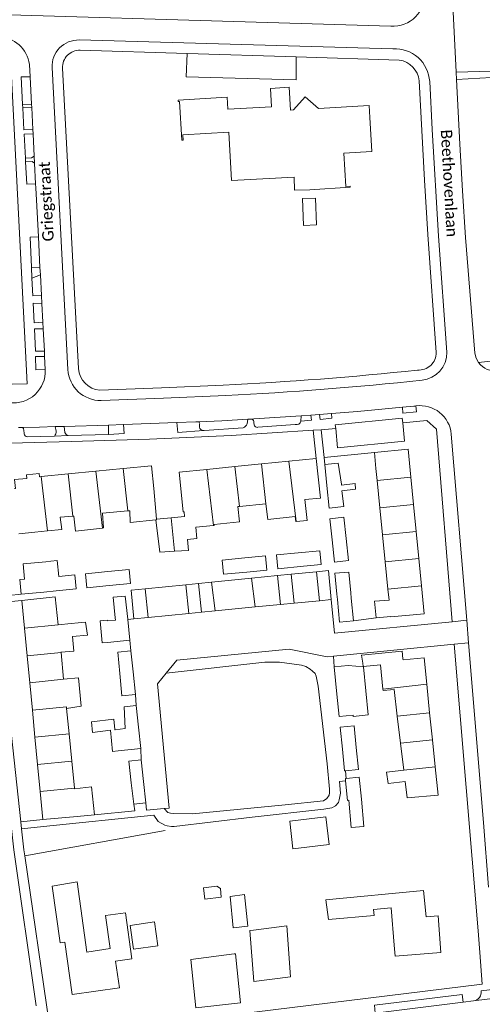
# Model space of a CAD drawing. Extents: x 177628 to 188968, y 384226 to 390673.
# Tile 82 of 256: x 182567 to 182670, y 386016 to 386234. Entities that reach past the tile are written whole.
import ezdxf

# ---------------------------------------------------------------- set-up
doc = ezdxf.new("R2010")
doc.units = 0
for name, color, linetype, lineweight in [('B01_D', 14, 'Continuous', 9), ('B01_F', 14, 'Continuous', 9), ('B01_T', 14, 'Continuous', 9), ('B02_D', 14, 'Continuous', 9), ('B02_F', 14, 'Continuous', 9), ('B02_T', 14, 'Continuous', 9), ('B07_D', 14, 'Continuous', 9), ('B11_F', 14, 'Continuous', 9), ('B11_S', 14, 'Continuous', 9), ('B14_F', 14, 'Continuous', 9), ('T01_F', 253, 'Continuous', 9), ('T04_F', 253, 'HAAG', 9), ('T04_T', 253, 'HAAG', 9), ('T05_F', 253, 'Continuous', 9), ('T05_T', 253, 'Continuous', 9), ('T22_T', 253, 'Continuous', 9), ('V00_F', 8, 'Continuous', 9), ('V00_T', 8, 'Continuous', 9), ('Z06', 7, 'Continuous', 9)]:
    doc.layers.add(name, color=color, linetype=linetype, lineweight=lineweight)
doc.styles.add('Legend', font='calibri.ttf')
doc.linetypes.add('HAAG', pattern='A,4,-1,[5,TOPOCAD.SHX,S=0.35,R=0,X=-0.35,Y=-0.35],-1', length=6)

msp = doc.modelspace()

# ---------------------------------------------------------------- linework, layer by layer
at = {"layer": 'B01_D', "linetype": 'Continuous'}
msp.add_lwpolyline([(182582.022, 386100.737), (182580.34, 386100.582)], dxfattribs=at)
at = {"layer": 'B01_F', "linetype": 'Continuous'}
for points in [[(182631.688, 386196.504), (182628.303, 386196.401), (182628.169, 386199.279), (182614.351, 386198.529), (182613.728, 386209.272)], [(182643.122, 386093.413), (182652.079, 386094.304), (182652.267, 386092.664)], [(182652.267, 386092.664), (182652.297, 386092.4)], [(182580.174, 386057.734), (182583.974, 386058.092)]]:
    msp.add_lwpolyline(points, dxfattribs=at)
at = {"layer": 'B01_T', "linetype": 'Continuous'}
for points in [[(182628.062, 386214.196), (182627.373, 386214.154), (182627.068, 386219.201), (182622.942, 386218.952), (182623.187, 386214.897), (182613.516, 386214.313), (182613.354, 386216.995), (182602.533, 386216.342), (182602.551, 386216.046), (182602.777, 386216.06), (182603.297, 386207.458), (182603.596, 386207.476)], [(182633.576, 386214.494), (182630.634, 386217.1), (182628.062, 386214.196)], [(182633.576, 386214.494), (182644.788, 386215.171), (182644.95, 386212.481)], [(182644.95, 386212.481), (182645.401, 386204.996), (182639.183, 386204.621)], [(182613.728, 386209.272), (182603.525, 386208.654), (182603.596, 386207.476)], [(182639.183, 386204.621), (182639.629, 386197.232), (182640.621, 386197.292), (182640.636, 386197.044), (182631.688, 386196.504)], [(182645.966, 386138.297), (182653.418, 386139.033), (182654.03, 386132.833)], [(182633.075, 386137.006), (182627.003, 386136.399)], [(182628.633, 386123.062), (182631.063, 386123.298), (182630.593, 386127.882), (182634.054, 386128.22), (182633.075, 386137.006)], [(182646.312, 386134.786), (182645.966, 386138.297)], [(182590.32, 386134.77), (182584.302, 386134.178)], [(182597.127, 386130.373), (182596.616, 386135.39), (182590.32, 386134.77)], [(182608.873, 386134.587), (182602.742, 386133.974), (182603.644, 386125.172), (182603.878, 386125.195)], [(182615.057, 386135.205), (182608.873, 386134.587)], [(182620.953, 386135.794), (182615.057, 386135.205)], [(182627.003, 386136.399), (182620.953, 386135.794)], [(182571.834, 386132.951), (182571.741, 386133.659), (182568.918, 386133.358), (182568.986, 386132.574), (182566.253, 386132.312), (182566.475, 386130.339), (182566.251, 386130.319)], [(182572.216, 386132.989), (182571.834, 386132.951)], [(182578.176, 386133.575), (182572.216, 386132.989)], [(182584.302, 386134.178), (182578.176, 386133.575)], [(182654.03, 386132.833), (182654.623, 386126.832)], [(182597.127, 386130.373), (182597.719, 386123.585)], [(182616.085, 386126.383), (182615.76, 386126.351)], [(182621.962, 386126.955), (182616.085, 386126.383)], [(182622.357, 386123.513), (182621.962, 386126.955)], [(182654.623, 386126.832), (182655.216, 386120.831)], [(182600.976, 386123.878), (182603.938, 386124.144), (182603.878, 386125.195)], [(182628.633, 386123.062), (182628.552, 386123.054)], [(182567.205, 386120.319), (182570.811, 386120.686)], [(182655.216, 386120.831), (182655.808, 386114.831)], [(182655.808, 386114.831), (182656.401, 386108.83)], [(182618.781, 386110.49), (182624.513, 386111.062)], [(182624.513, 386111.062), (182627.506, 386111.361)], [(182627.506, 386111.361), (182633.132, 386111.922)], [(182633.132, 386111.922), (182635.772, 386112.186)], [(182635.772, 386112.186), (182636.397, 386105.744), (182633.797, 386105.492)], [(182595.207, 386108.137), (182604.251, 386109.04)], [(182604.251, 386109.04), (182607, 386109.314)], [(182607, 386109.314), (182609.928, 386109.606)], [(182609.928, 386109.606), (182618.781, 386110.49)], [(182656.401, 386108.83), (182657.013, 386102.63), (182649.602, 386101.898), (182649.587, 386102.042), (182646.328, 386101.72)], [(182575.954, 386100.174), (182575.288, 386106.329), (182567.888, 386105.571)], [(182592.103, 386107.827), (182595.207, 386108.137)], [(182595.871, 386101.814), (182592.716, 386101.508), (182592.103, 386107.827)], [(182567.888, 386105.571), (182568.482, 386099.421)], [(182619.571, 386104.112), (182610.683, 386103.25)], [(182625.179, 386104.656), (182619.571, 386104.112)], [(182628.172, 386104.946), (182625.179, 386104.656)], [(182633.797, 386105.492), (182628.172, 386104.946)], [(182646.328, 386101.72), (182645.964, 386105.407)], [(182604.9, 386102.69), (182595.871, 386101.814)], [(182607.653, 386102.956), (182604.9, 386102.69)], [(182610.683, 386103.25), (182607.653, 386102.956)], [(182575.954, 386100.174), (182578.827, 386100.452)], [(182568.482, 386099.421), (182569.072, 386093.319)], [(182579.086, 386097.604), (182579.385, 386094.321), (182576.569, 386094.114)], [(182569.072, 386093.319), (182569.651, 386087.321)], [(182576.576, 386094.048), (182576.569, 386094.114)], [(182577.164, 386088.111), (182576.576, 386094.048)], [(182652.297, 386092.4), (182656.957, 386092.875), (182657.551, 386087.042)], [(182569.651, 386087.321), (182570.233, 386081.3)], [(182657.551, 386087.042), (182658.199, 386080.688)], [(182651.039, 386079.959), (182650.316, 386085.871)], [(182570.233, 386081.3), (182570.814, 386075.279)], [(182578.363, 386076.008), (182577.803, 386081.659)], [(182658.199, 386080.688), (182658.81, 386074.694)], [(182651.77, 386073.977), (182651.039, 386079.959)], [(182578.96, 386069.989), (182578.363, 386076.008)], [(182570.814, 386075.279), (182571.396, 386069.258)], [(182652.502, 386067.995), (182651.77, 386073.977)], [(182658.81, 386074.694), (182659.42, 386068.701)], [(182571.396, 386069.258), (182571.978, 386063.237)], [(182579.556, 386063.969), (182578.96, 386069.989)], [(182659.42, 386068.701), (182660.058, 386062.445), (182653.249, 386061.884), (182652.81, 386065.472)], [(182572.578, 386057.023), (182571.978, 386063.237)], [(182579.568, 386063.849), (182579.556, 386063.969)], [(182580.174, 386057.734), (182572.578, 386057.023)], [(182577.388, 386029.906), (182576.383, 386029.762), (182574.586, 386042.315), (182580.141, 386043.261), (182582.28, 386027.678), (182587.458, 386028.515), (182586.406, 386035.808), (182590.879, 386036.403), (182592.281, 386026.173), (182588.628, 386025.699), (182589.501, 386019.776), (182579.052, 386018.281), (182577.388, 386029.906)], [(182657.408, 386035.492), (182656.858, 386041.313), (182635.193, 386039.267), (182635.828, 386034.931), (182645.916, 386035.816), (182645.771, 386037.134), (182649.685, 386037.473), (182650.357, 386029.233)], [(182657.408, 386035.492), (182660.074, 386035.691), (182660.683, 386027.571), (182650.538, 386026.815), (182650.357, 386029.233)], [(182619.226, 386032.582), (182618.352, 386032.469), (182619.277, 386021.209)], [(182619.277, 386021.209), (182627.353, 386022.237), (182626.558, 386033.527), (182619.226, 386032.582)], [(182616.291, 386016.486), (182606.413, 386015.319), (182605.321, 386026.078), (182614.92, 386027.297)], [(182614.92, 386027.297), (182615.242, 386027.338), (182616.291, 386016.486)]]:
    msp.add_lwpolyline(points, dxfattribs=at)
at = {"layer": 'B02_D', "linetype": 'Continuous'}
msp.add_lwpolyline([(182586.906, 386101.229), (182585.221, 386101.059)], dxfattribs=at)
at = {"layer": 'B02_F', "linetype": 'Continuous'}
for points in [[(182632.951, 386194.648), (182630.073, 386194.551), (182630.261, 386188.62), (182633.139, 386188.717), (182632.951, 386194.648)], [(182572.797, 386107.415), (182575.53, 386107.702)], [(182575.53, 386107.702), (182579.908, 386108.162)]]:
    msp.add_lwpolyline(points, dxfattribs=at)
at = {"layer": 'B02_T', "linetype": 'Continuous'}
for points in [[(182597.719, 386123.585), (182600.976, 386123.878)], [(182567.751, 386106.941), (182567.447, 386110.177), (182568.526, 386110.278), (182568.21, 386113.645), (182573.242, 386114.117)], [(182572.797, 386107.415), (182567.751, 386106.941)], [(182588.152, 386106.254), (182590.802, 386106.54), (182591.357, 386101.397)], [(182641.315, 386101.034), (182638.251, 386100.748), (182637.783, 386105.75)], [(182640.841, 386106.101), (182641.315, 386101.034)], [(182591.364, 386101.33), (182591.357, 386101.397)], [(182591.852, 386096.801), (182591.364, 386101.33)], [(182586.896, 386096.267), (182591.852, 386096.801)], [(182592.055, 386094.391), (182589.168, 386094.096)], [(182592.531, 386089.727), (182592.055, 386094.391)], [(182637.081, 386090.882), (182640.16, 386091.187)], [(182593.038, 386084.749), (182592.531, 386089.727)], [(182637.683, 386084.797), (182637.081, 386090.882)], [(182590.078, 386084.447), (182593.038, 386084.749)], [(182641.248, 386080.183), (182638.169, 386079.878), (182637.683, 386084.797)], [(182593.226, 386082.314), (182590.545, 386082.036)], [(182593.726, 386077.492), (182593.226, 386082.314)], [(182594.217, 386072.753), (182593.726, 386077.492)], [(182638.408, 386077.471), (182641.486, 386077.775), (182641.96, 386072.978)], [(182638.883, 386072.665), (182638.408, 386077.471)], [(182589.2, 386072.233), (182594.217, 386072.753)], [(182639.586, 386067.832), (182639.363, 386067.81), (182638.883, 386072.665)], [(182641.96, 386072.978), (182642.441, 386068.114), (182639.586, 386067.832)], [(182594.351, 386070.238), (182591.58, 386069.939)], [(182594.869, 386065.448), (182594.351, 386070.238)], [(182595.38, 386060.715), (182594.869, 386065.448)], [(182639.599, 386065.588), (182639.547, 386066.111), (182639.732, 386066.129)], [(182640.317, 386061.319), (182640.023, 386061.29), (182639.599, 386065.588)], [(182639.732, 386066.129), (182642.609, 386066.414), (182643.086, 386061.593)], [(182592.669, 386060.422), (182595.38, 386060.715)], [(182617.178, 386040.414), (182614.03, 386040.022), (182614.716, 386033.034), (182617.913, 386033.431), (182617.178, 386040.414)], [(182598.04, 386029.113), (182597.286, 386034.396), (182591.859, 386033.606), (182592.605, 386028.33), (182598.04, 386029.113)]]:
    msp.add_lwpolyline(points, dxfattribs=at)
at = {"layer": 'B07_D', "linetype": 'Continuous'}
for points in [[(182590.32, 386134.77), (182591.352, 386125.385)], [(182608.873, 386134.587), (182610.32, 386122.145)], [(182615.057, 386135.205), (182616.085, 386126.383)], [(182620.953, 386135.794), (182621.962, 386126.955)], [(182627.003, 386136.399), (182628.633, 386123.062)], [(182572.216, 386132.989), (182573.567, 386120.944)], [(182578.176, 386133.575), (182579.221, 386124.19)], [(182584.302, 386134.178), (182585.797, 386121.589)], [(182654.03, 386132.833), (182646.58, 386132.097)], [(182654.623, 386126.832), (182647.177, 386126.097)], [(182600.976, 386123.878), (182601.734, 386116.453)], [(182597.565, 386123.403), (182597.732, 386123.424), (182597.719, 386123.585)], [(182655.216, 386120.831), (182647.775, 386120.097)], [(182655.808, 386114.831), (182648.373, 386114.096)], [(182625.179, 386104.656), (182624.513, 386111.062)], [(182627.506, 386111.361), (182628.172, 386104.946)], [(182633.132, 386111.922), (182633.797, 386105.492)], [(182604.9, 386102.69), (182604.251, 386109.04)], [(182607, 386109.314), (182607.653, 386102.956)], [(182610.683, 386103.25), (182609.928, 386109.606)], [(182618.781, 386110.49), (182619.571, 386104.112)], [(182656.401, 386108.83), (182648.97, 386108.096)], [(182595.207, 386108.137), (182595.871, 386101.814)], [(182568.482, 386099.421), (182575.954, 386100.174)], [(182569.072, 386093.319), (182576.576, 386094.048)], [(182577.164, 386088.111), (182569.651, 386087.321)], [(182647.853, 386085.881), (182657.551, 386087.042)], [(182577.803, 386081.659), (182577.766, 386082.028), (182570.233, 386081.3)], [(182658.199, 386080.688), (182651.039, 386079.959)], [(182578.363, 386076.008), (182570.814, 386075.279)], [(182658.81, 386074.694), (182651.77, 386073.977)], [(182578.96, 386069.989), (182571.396, 386069.258)], [(182659.42, 386068.701), (182652.502, 386067.995)], [(182579.556, 386063.969), (182571.978, 386063.237)]]:
    msp.add_lwpolyline(points, dxfattribs=at)
at = {"layer": 'B11_F', "linetype": 'Continuous'}
for points in [[(182597.565, 386123.403), (182591.902, 386122.845), (182591.788, 386125.426), (182591.352, 386125.385)], [(182606.464, 386121.81), (182606.673, 386119.272), (182604.583, 386119.06)], [(182610.32, 386122.145), (182606.464, 386121.81)], [(182604.583, 386119.06), (182604.788, 386116.656)], [(182604.788, 386116.656), (182601.734, 386116.453)]]:
    msp.add_lwpolyline(points, dxfattribs=at)
at = {"layer": 'B11_S', "linetype": 'Continuous'}
for points in [[(182646.58, 386132.097), (182646.312, 386134.786)], [(182647.177, 386126.097), (182646.58, 386132.097)], [(182615.76, 386126.351), (182616.126, 386122.954), (182610.486, 386122.391), (182610.473, 386122.158), (182610.32, 386122.145)], [(182647.775, 386120.097), (182647.177, 386126.097)], [(182579.221, 386124.19), (182576.417, 386124.016), (182576.739, 386121.241), (182573.567, 386120.944)], [(182585.797, 386121.589), (182579.755, 386120.92), (182579.414, 386124.202), (182579.221, 386124.19)], [(182591.352, 386125.385), (182585.774, 386124.866), (182586.001, 386121.612), (182585.797, 386121.589)], [(182628.552, 386123.054), (182628.424, 386124.149), (182622.357, 386123.513)], [(182573.567, 386120.944), (182570.811, 386120.686)], [(182648.373, 386114.096), (182647.775, 386120.097)], [(182648.97, 386108.096), (182648.373, 386114.096)], [(182645.964, 386105.407), (182649.213, 386105.66), (182648.97, 386108.096)], [(182578.827, 386100.452), (182580.34, 386100.582)], [(182582.022, 386100.737), (182582.447, 386097.896), (182579.086, 386097.604)], [(182643.122, 386093.413), (182643.377, 386091.663)], [(182643.377, 386091.663), (182643.478, 386090.966), (182647.329, 386091.336), (182647.853, 386085.881)], [(182577.803, 386081.659), (182581.065, 386082.144), (182580.468, 386088.409), (182577.164, 386088.111)], [(182647.853, 386085.881), (182647.878, 386085.62), (182650.316, 386085.871)], [(182652.81, 386065.472), (182648.981, 386065.003), (182648.672, 386067.527), (182652.502, 386067.995)], [(182583.974, 386058.092), (182583.306, 386064.283), (182579.568, 386063.849)]]:
    msp.add_lwpolyline(points, dxfattribs=at)
at = {"layer": 'B14_F', "linetype": 'Continuous'}
for points in [[(182634.982, 386135.655), (182637.977, 386135.986), (182638.658, 386131.314)], [(182635.464, 386130.999), (182634.982, 386135.655)], [(182638.658, 386131.314), (182638.691, 386131.085), (182641.684, 386131.434), (182641.792, 386130.229), (182638.778, 386129.818), (182639.165, 386126.398), (182635.985, 386125.972), (182635.464, 386130.999)], [(182639.727, 386119.303), (182639.217, 386123.976), (182636.115, 386123.638), (182636.621, 386118.997)], [(182598.441, 386116.235), (182597.565, 386123.403)], [(182637.16, 386114.062), (182640.262, 386114.4), (182639.727, 386119.303)], [(182636.621, 386118.997), (182637.16, 386114.062)], [(182601.734, 386116.453), (182598.441, 386116.235)], [(182617.736, 386111.852), (182612.591, 386111.358), (182612.289, 386114.512), (182617.259, 386114.989)], [(182617.259, 386114.989), (182621.877, 386115.432)], [(182621.877, 386115.432), (182622.179, 386112.278), (182617.736, 386111.852)], [(182630.241, 386113.116), (182624.553, 386112.568), (182624.257, 386115.638), (182629.069, 386116.101)], [(182629.069, 386116.101), (182633.904, 386116.567)], [(182633.904, 386116.567), (182634.2, 386113.497), (182630.241, 386113.116)], [(182574.318, 386114.257), (182573.242, 386114.117)], [(182579.908, 386108.162), (182579.616, 386111.269), (182576.089, 386110.865), (182575.696, 386114.437), (182574.318, 386114.257)], [(182586.941, 386111.959), (182582.02, 386111.481), (182582.324, 386108.372), (182587.262, 386108.851)], [(182591.96, 386109.307), (182591.656, 386112.416), (182586.941, 386111.959)], [(182640.73, 386107.282), (182640.3, 386111.858), (182637.228, 386111.566), (182637.666, 386106.979)], [(182587.262, 386108.851), (182591.96, 386109.307)], [(182588.576, 386101.732), (182588.152, 386106.254)], [(182637.666, 386106.979), (182637.783, 386105.75)], [(182640.841, 386106.101), (182640.73, 386107.282)], [(182586.896, 386096.267), (182585.709, 386096.151), (182585.221, 386101.059)], [(182586.906, 386101.229), (182586.937, 386101.021), (182588.624, 386101.22), (182588.576, 386101.732)], [(182589.168, 386094.096), (182589.609, 386089.42)], [(182644.094, 386085.536), (182643.582, 386090.848), (182640.16, 386091.187)], [(182589.609, 386089.42), (182590.078, 386084.447)], [(182641.248, 386080.183), (182641.289, 386079.846), (182644.607, 386080.21), (182644.094, 386085.536)], [(182590.545, 386082.036), (182590.774, 386077.207), (182590.763, 386077.205)], [(182588.53, 386076.99), (182588.292, 386079.296), (182583.349, 386078.713), (182583.541, 386076.356), (182587.518, 386076.823)], [(182587.518, 386076.823), (182587.947, 386072.148), (182589.2, 386072.233)], [(182590.763, 386077.205), (182588.54, 386076.896), (182588.53, 386076.99)], [(182592.124, 386065.183), (182591.58, 386069.939)], [(182592.669, 386060.422), (182592.124, 386065.183)], [(182640.317, 386061.319), (182640.82, 386055.295), (182643.592, 386055.533), (182643.086, 386061.593)], [(182635.204, 386057.618), (182635.914, 386051.504), (182627.923, 386050.576), (182627.213, 386056.69), (182635.204, 386057.618)], [(182608.145, 386041.944), (182608.388, 386039.433), (182612.039, 386039.849), (182611.874, 386041.809), (182611.102, 386042.299), (182608.145, 386041.944)]]:
    msp.add_lwpolyline(points, dxfattribs=at)
at = {"layer": 'T01_F', "linetype": 'Continuous'}
msp.add_lwpolyline([(182583.974, 386058.092), (182592.927, 386058.984), (182592.669, 386060.422)], dxfattribs=at)
at = {"layer": 'T04_F', "linetype": 'HAAG'}
msp.add_lwpolyline([(182599.674, 386054.592), (182568.56, 386049.002)], dxfattribs=at)
at = {"layer": 'T04_T', "linetype": 'HAAG'}
for points in [[(182567.751, 386106.941), (182562.223, 386106.376)], [(182669.84, 386020.573), (182669.29, 386027.635)]]:
    msp.add_lwpolyline(points, dxfattribs=at)
at = {"layer": 'T05_F', "linetype": 'Continuous'}
for points in [[(182645.966, 386138.297), (182634.817, 386137.245)], [(182641.315, 386101.034), (182646.328, 386101.72)], [(182639.732, 386066.129), (182639.586, 386067.832)]]:
    msp.add_lwpolyline(points, dxfattribs=at)
at = {"layer": 'T05_T', "linetype": 'Continuous'}
for points in [[(182591.364, 386101.33), (182592.716, 386101.508)], [(182591.852, 386096.801), (182592.055, 386094.391)], [(182593.226, 386082.314), (182593.038, 386084.749)], [(182594.217, 386072.753), (182594.351, 386070.238)]]:
    msp.add_lwpolyline(points, dxfattribs=at)
at = {"layer": 'T22_T', "linetype": 'Continuous'}
msp.add_lwpolyline([(182632.38, 386143.24), (182634.182, 386143.374)], dxfattribs=at)
at = {"layer": 'V00_F', "linetype": 'Continuous'}
for points in [[(182604.477, 386226.676), (182604.295, 386221.541), (182628.629, 386220.828), (182628.636, 386225.927)], [(182674.413, 386222.842), (182664.093, 386222.525)], [(182569.731, 386221.525), (182567.763, 386221.485), (182568.083, 386215.356)], [(182664.175, 386220.905), (182674.48, 386221.503)], [(182568.083, 386215.356), (182570.048, 386215.426)], [(182568.083, 386215.356), (182568.121, 386214.629)], [(182570.086, 386214.687), (182568.121, 386214.629)], [(182568.121, 386214.629), (182568.374, 386209.791)], [(182568.374, 386209.791), (182570.339, 386209.817)], [(182568.425, 386208.815), (182570.388, 386208.866)], [(182568.425, 386208.815), (182568.703, 386203.489)], [(182568.703, 386203.489), (182570.015, 386203.547), (182570.644, 386203.927)], [(182568.703, 386203.489), (182568.743, 386202.709)], [(182570.722, 386202.426), (182570.21, 386202.769), (182568.743, 386202.709)], [(182568.743, 386202.709), (182569.004, 386197.715)], [(182569.004, 386197.715), (182570.962, 386197.802)], [(182571.571, 386186.075), (182569.719, 386185.967), (182570.032, 386179.331)], [(182570.032, 386179.331), (182570.147, 386176.912)], [(182570.032, 386179.331), (182571.923, 386179.293)], [(182572.01, 386177.627), (182570.147, 386176.912)], [(182570.147, 386176.912), (182570.332, 386172.99)], [(182570.332, 386172.99), (182572.247, 386173.058)], [(182570.409, 386171.364), (182570.613, 386167.038)], [(182570.409, 386171.364), (182572.338, 386171.321)], [(182570.613, 386167.038), (182572.555, 386167.146)], [(182570.675, 386165.727), (182570.911, 386160.733), (182572.888, 386160.729)], [(182570.675, 386165.727), (182572.629, 386165.711)], [(182573.095, 386156.728), (182570.984, 386156.647), (182570.942, 386159.546), (182572.947, 386159.585)], [(182655.149, 386148.647), (182655.25, 386147.308), (182652.284, 386147.012), (182652.169, 386148.333)], [(182617.926, 386145.67), (182617.795, 386144.674)], [(182631.926, 386146.589), (182632.01, 386145.474), (182629.689, 386145.228)], [(182629.689, 386145.228), (182629.73, 386146.417)], [(182636.433, 386146.943), (182636.544, 386145.921), (182633.935, 386145.642), (182633.84, 386146.739)], [(182568.331, 386143.332), (182568.386, 386142.454)], [(182575.473, 386143.044), (182575.315, 386144.044)], [(182577.3, 386144.104), (182577.426, 386142.767)], [(182587.129, 386142.315), (182587.103, 386144.399)], [(182587.129, 386142.315), (182590.563, 386142.528), (182590.431, 386144.521)], [(182608.12, 386143.176), (182602.427, 386142.779), (182602.216, 386144.955)], [(182607.265, 386144.617), (182607.249, 386143.94)], [(182608.266, 386143.186), (182616.898, 386143.767)], [(182619.275, 386145.023), (182619.379, 386144.344)], [(182628.439, 386144.521), (182620.159, 386143.914)], [(182634.182, 386143.374), (182634.817, 386137.245)], [(182569.087, 386141.797), (182575.112, 386141.97)], [(182575.112, 386141.97), (182578.135, 386142.057)], [(182578.135, 386142.057), (182587.129, 386142.315)], [(182608.266, 386143.186), (182608.12, 386143.176)], [(182632.38, 386143.24), (182633.075, 386137.006)], [(182634.817, 386137.245), (182634.982, 386135.655)], [(182562.373, 386105.006), (182567.888, 386105.571)], [(182636.887, 386093.249), (182637.081, 386090.882)], [(182599.422, 386059.495), (182600.25, 386058.627), (182600.856, 386058.475), (182601.569, 386058.393), (182605.707, 386058.336), (182626.222, 386060.275), (182634.681, 386061.222), (182635.445, 386061.681), (182635.951, 386062.421), (182635.994, 386062.99), (182636.004, 386063.74), (182635.509, 386069.409), (182633.503, 386086.6), (182633.072, 386088.77), (182632.871, 386089.373), (182632.271, 386089.916), (182631.741, 386090.318), (182630.789, 386090.899), (182629.795, 386091.228), (182628.223, 386091.426), (182624.985, 386091.896), (182621.718, 386091.868), (182599.881, 386089.458)], [(182639.599, 386065.588), (182638.242, 386065.469), (182638.459, 386062.912), (182638.151, 386061.403), (182638.003, 386060.839), (182637.328, 386060.078), (182636.539, 386059.657), (182634.751, 386059.323), (182618.9, 386057.573), (182601.636, 386055.515), (182601.068, 386055.523), (182600.061, 386055.681), (182599.568, 386055.832), (182598.1, 386056.609), (182597.151, 386057.987), (182572.723, 386055.47)]]:
    msp.add_lwpolyline(points, dxfattribs=at)
at = {"layer": 'V00_F', "linetype": 'Continuous', "extrusion": (0, 0, -1)}
for centre, radius, start, end in [((-182618.471, 386145.063), 0.805, 124.41058, 182.85064), ((-182567.779, 386143.344), 0.552, 112.66603, 181.23213), ((-182606.86, 386144.757), 0.429, 117.35017, 199.12288), ((-182619.987, 386144.525), 0.635, 254.31682, 314.84202), ((-182628.706, 386145.507), 1.022, 195.87023, 285.14477)]:
    msp.add_arc(centre, radius, start, end, dxfattribs=at)
at = {"layer": 'V00_F', "linetype": 'Continuous'}
for centre, radius, start, end in [((182608.13, 386144.066), 0.89, 188.15046, 269.33813), ((182616.048, 386145.505), 1.934, 296.06628, 334.56892), ((182619.981, 386144.522), 0.627, 196.434, 225.36814), ((182569.32, 386142.748), 0.98, 197.49037, 256.22117), ((182574.285, 386142.846), 1.205, 313.37167, 9.4706), ((182578.585, 386143.216), 1.243, 201.16194, 248.7573), ((182608.135, 386144.032), 0.856, 269.01703, 278.81947)]:
    msp.add_arc(centre, radius, start, end, dxfattribs=at)
at = {"layer": 'V00_T', "linetype": 'Continuous'}
for points in [[(182661.69, 386269.971), (182664.093, 386222.525)], [(182530.328, 386236.3), (182649.6, 386232.69)], [(182650.07, 386227.69), (182580.587, 386229.667)], [(182552.881, 386226.334), (182565.37, 386225.93), (182569.12, 386153.55), (182558.952, 386153.275)], [(182604.477, 386226.676), (182580.822, 386227.409)], [(182628.636, 386225.927), (182604.477, 386226.676)], [(182569.59, 386224.232), (182569.731, 386221.525)], [(182651.47, 386225.22), (182628.636, 386225.927)], [(182574.616, 386223.552), (182578.09, 386156.699)], [(182576.924, 386223.43), (182580.437, 386156.893)], [(182664.093, 386222.525), (182664.175, 386220.905)], [(182569.731, 386221.525), (182570.048, 386215.426)], [(182659.65, 386160.49), (182657.77, 386186.605), (182657.051, 386198.6), (182655.91, 386220.631)], [(182662.03, 386160.53), (182660.15, 386186.2), (182658.74, 386209.88), (182658.21, 386220.484)], [(182664.175, 386220.905), (182664.9, 386206.6), (182665.474, 386196.269), (182666.16, 386185.944), (182668.17, 386160.35)], [(182570.048, 386215.426), (182570.086, 386214.687)], [(182570.086, 386214.687), (182570.339, 386209.817)], [(182570.339, 386209.817), (182570.388, 386208.866)], [(182570.388, 386208.866), (182570.644, 386203.927)], [(182570.644, 386203.927), (182570.722, 386202.426)], [(182570.722, 386202.426), (182570.962, 386197.802)], [(182570.962, 386197.802), (182571.007, 386196.941)], [(182571.007, 386196.941), (182571.571, 386186.075)], [(182571.571, 386186.075), (182571.923, 386179.293)], [(182571.923, 386179.293), (182572.01, 386177.627)], [(182572.01, 386177.627), (182572.247, 386173.058)], [(182572.247, 386173.058), (182572.338, 386171.321)], [(182572.338, 386171.321), (182572.555, 386167.146)], [(182572.555, 386167.146), (182572.629, 386165.711)], [(182572.629, 386165.711), (182572.888, 386160.729)], [(182572.888, 386160.729), (182572.947, 386159.585)], [(182572.947, 386159.585), (182573.095, 386156.728)], [(182669.026, 386158.225), (182668.462, 386159.233), (182668.17, 386160.35)], [(182669.026, 386158.225), (182676.997, 386159.141)], [(182573.095, 386156.728), (182573.1, 386156.64)], [(182585.157, 386152.1), (182598.829, 386152.617), (182612.496, 386153.241)], [(182585.469, 386149.82), (182599.274, 386150.323), (182613.074, 386150.941)], [(182636.433, 386146.943), (182642.214, 386147.396), (182652.169, 386148.333)], [(182652.169, 386148.333), (182654.681, 386148.569)], [(182607.057, 386145.138), (182612.172, 386145.369), (182617.926, 386145.67)], [(182617.926, 386145.67), (182618.926, 386145.727)], [(182618.926, 386145.727), (182619.302, 386145.748)], [(182619.302, 386145.748), (182629.73, 386146.417)], [(182629.73, 386146.417), (182631.926, 386146.589)], [(182631.926, 386146.589), (182633.84, 386146.739)], [(182633.84, 386146.739), (182636.433, 386146.943)], [(182637.389, 386143.622), (182637.308, 386144.446), (182652.136, 386145.911), (182652.234, 386144.915)], [(182567.992, 386143.853), (182567.143, 386143.834)], [(182575.315, 386144.044), (182571.795, 386143.938), (182567.992, 386143.853)], [(182577.3, 386144.104), (182575.315, 386144.044)], [(182587.103, 386144.399), (182577.3, 386144.104)], [(182590.431, 386144.521), (182587.103, 386144.399)], [(182602.216, 386144.955), (182590.431, 386144.521)], [(182606.416, 386145.109), (182602.216, 386144.955)], [(182606.416, 386145.109), (182607.057, 386145.138)], [(182634.182, 386143.374), (182637.389, 386143.622)], [(182652.234, 386144.915), (182652.636, 386140.845), (182637.808, 386139.381), (182637.389, 386143.622)], [(182652.234, 386144.915), (182657.549, 386145.438)], [(182657.549, 386145.438), (182659.69, 386143.48), (182663.16, 386100.86)], [(182561.6, 386140.31), (182565.289, 386140.399), (182578.879, 386140.725), (182596.153, 386141.3)], [(182596.153, 386141.3), (182614.276, 386142.09), (182632.38, 386143.24)], [(182662.99, 386142.393), (182666.395, 386101.18)], [(182571.057, 386015.802), (182566.1, 386050.31), (182556.68, 386135.7)], [(182567.684, 386056.565), (182562.373, 386105.006)], [(182663.16, 386100.86), (182637.16, 386098.29), (182636.397, 386105.744)], [(182666.395, 386101.18), (182663.16, 386100.86)], [(182666.395, 386101.18), (182666.806, 386096.208)], [(182663.59, 386095.89), (182636.887, 386093.249)], [(182666.806, 386096.208), (182663.59, 386095.89)], [(182669.29, 386027.635), (182668.917, 386032.414), (182663.59, 386095.89)], [(182666.806, 386096.208), (182670.095, 386056.396), (182671.248, 386042.087)], [(182636.887, 386093.249), (182635.48, 386093.11), (182627.08, 386094.74), (182602.24, 386092.33), (182599.881, 386089.458)], [(182599.881, 386089.458), (182597.96, 386087.12), (182600.54, 386059.6), (182599.422, 386059.495)], [(182599.422, 386059.495), (182595.52, 386059.13), (182595.38, 386060.715)], [(182567.684, 386056.565), (182572.578, 386057.023)], [(182567.854, 386055.014), (182567.684, 386056.565)], [(182567.854, 386055.014), (182572.723, 386055.47)], [(182568.56, 386049.002), (182568.37, 386050.31), (182567.854, 386055.014)], [(182573.954, 386011.937), (182568.56, 386049.002)], [(182673.472, 386022.766), (182673.966, 386019.655), (182669.604, 386019.103)], [(182669.84, 386020.573), (182598.291, 386011.804)], [(182667.935, 386016.898), (182686.673, 386019.172)], [(182665.62, 386016.584), (182665.411, 386018.324), (182645.965, 386015.976), (182646.107, 386014.206)], [(182665.62, 386016.584), (182667.935, 386016.898)], [(182646.107, 386014.206), (182665.62, 386016.584)]]:
    msp.add_lwpolyline(points, dxfattribs=at)
for centre, radius, start, end in [((182649.925, 386240.004), 7.321, 267.45289, 2.37436), ((182562.764, 386223.405), 6.876, 6.90457, 91.03482), ((182580.424, 386223.854), 5.815, 88.38916, 182.97609), ((182580.705, 386223.625), 3.786, 88.22266, 182.95566), ((182650.54, 386220.02), 7.684, 3.46036, 93.50541), ((182650.653, 386219.987), 5.297, 6.98698, 81.12216), ((182655.747, 386160.455), 3.903, 266.25125, 0.51928), ((182655.844, 386160.46), 6.187, 276.21032, 0.64508), ((182566.018, 386156.379), 7.087, 263.38564, 2.10782), ((182585.399, 386157.142), 7.322, 183.46929, 270.54757), ((182585.694, 386157.349), 5.276, 184.95911, 264.16156), ((182576, 386906.184), 753.827, 272.775018, 276.053167), ((182672.675, 386160.927), 4.54, 216.52311, 278.7724), ((182574.332, 386932.197), 782.216, 272.838918, 276.030708), ((182667.666, 386018.835), 1.956, 277.89383, 7.86084)]:
    msp.add_arc(centre, radius, start, end, dxfattribs=at)
at = {"layer": 'V00_T', "linetype": 'Continuous', "extrusion": (0, 0, -1)}
for centre, radius, start, end in [((-182656.138, 386141.27), 7.443, 78.71127, 82.36409), ((-182656.053, 386141.738), 6.968, 82.54598, 174.60591)]:
    msp.add_arc(centre, radius, start, end, dxfattribs=at)

# ---------------------------------------------------------------- texts
at = {"layer": 'Z06', "linetype": 'Continuous', "style": 'Legend'}
for s, rotation, p in [('Beethovenlaan', 273.21163, (182660.65, 386209.766)), ('Griegstraat', 92.92247, (182574.991, 386185.123))]:
    msp.add_text(s, height=2.5, rotation=rotation, dxfattribs=at).set_placement(p)

doc.saveas('drawing.dxf')
